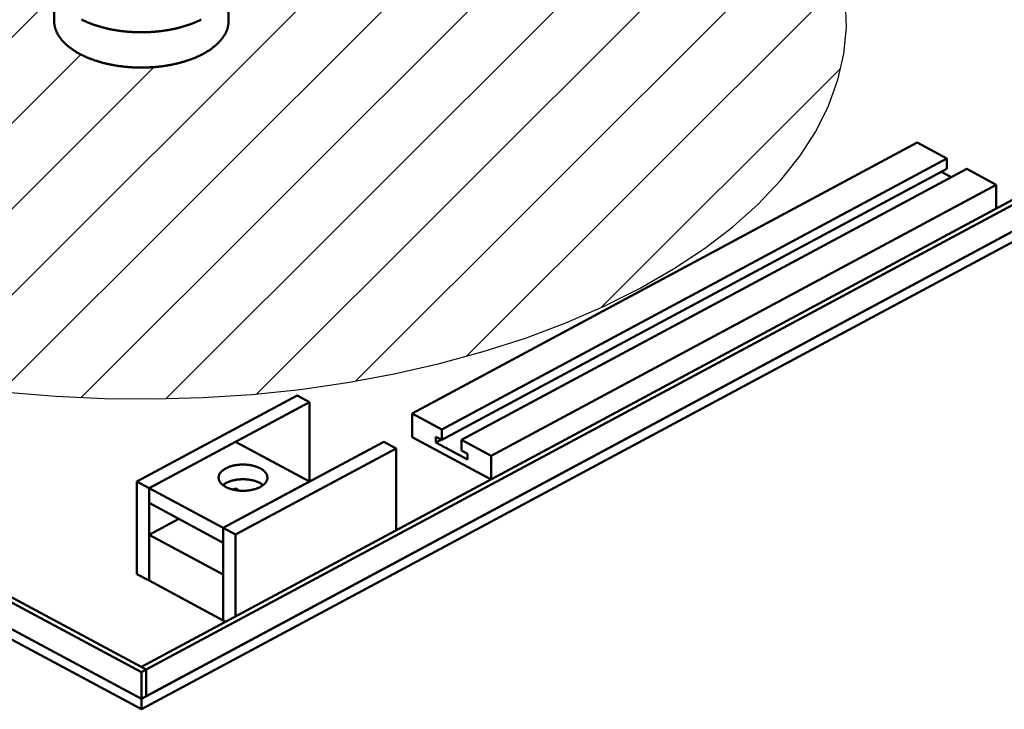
# Model space of a CAD drawing. Header units: millimetres. Extents: x 0 to 841, y 0 to 594.
# Tile 3 of 6: x 310 to 516, y 168 to 312. Entities that reach past the tile are written whole.
import ezdxf

# ---------------------------------------------------------------- set-up
doc = ezdxf.new("R2010")
doc.units = ezdxf.units.MM
for name, color, linetype, lineweight in [('ACH', 7, 'CONTINUOUS', 13), ('FINA', 7, 'CONTINUOUS', 25), ('VIS', 7, 'CONTINUOUS', 50)]:
    doc.layers.add(name, color=color, linetype=linetype, lineweight=lineweight)

msp = doc.modelspace()

# ---------------------------------------------------------------- hatches: boundary and pattern name
at = {"layer": 'ACH'}
h = msp.add_hatch(dxfattribs=at)
h.set_pattern_fill('ANSI31', scale=4)
h.paths.add_polyline_path([(439.66, 255.97), (446.67, 260.01), (453.14, 264.3), (459.04, 268.82), (464.33, 273.55), (469, 278.47), (473.02, 283.55), (476.36, 288.77), (479.02, 294.1), (480.99, 299.52), (482.24, 305), (482.78, 310.51), (482.6, 316.03), (481.7, 321.53), (480.09, 326.98), (477.78, 332.36), (474.77, 337.64), (471.09, 342.79), (466.74, 347.79), (461.76, 352.62), (456.16, 357.25), (449.97, 361.66), (443.23, 365.83), (435.96, 369.73), (428.2, 373.35), (419.99, 376.67), (411.36, 379.68), (402.37, 382.35), (393.05, 384.69), (383.46, 386.67), (373.62, 388.28), (363.61, 389.52), (353.45, 390.38), (343.21, 390.87), (332.93, 390.96), (322.66, 390.67), (312.46, 390), (302.36, 388.95), (292.43, 387.52), (282.71, 385.72), (273.25, 383.56), (264.09, 381.06), (255.28, 378.22), (246.85, 375.05), (238.86, 371.58), (231.34, 367.81), (224.33, 363.77), (217.86, 359.48), (211.96, 354.96), (206.67, 350.23), (202, 345.31), (197.98, 340.23), (194.64, 335.01), (191.98, 329.68), (190.01, 324.26), (188.76, 318.78), (188.22, 313.27), (188.4, 307.75), (189.3, 302.25), (190.91, 296.8), (193.22, 291.42), (196.23, 286.14), (199.91, 280.99), (204.26, 275.99), (209.24, 271.16), (214.84, 266.53), (221.03, 262.12), (227.77, 257.95), (235.04, 254.05), (242.8, 250.43), (251.01, 247.11), (259.64, 244.1), (268.63, 241.43), (277.95, 239.09), (287.54, 237.11), (297.38, 235.5), (307.39, 234.26), (317.55, 233.4), (327.79, 232.91), (338.07, 232.82), (348.34, 233.11), (358.54, 233.78), (368.64, 234.83), (378.57, 236.26), (388.29, 238.06), (397.75, 240.22), (406.91, 242.72), (415.72, 245.56), (424.15, 248.73), (432.14, 252.2)])
h.paths.add_polyline_path([(335.82, 301.95), (334.53, 301.96), (333.24, 302.02), (331.97, 302.13), (330.71, 302.28), (329.47, 302.49), (328.26, 302.74), (327.09, 303.03), (325.96, 303.37), (324.88, 303.74), (323.84, 304.16), (322.87, 304.62), (321.95, 305.11), (321.11, 305.63), (320.33, 306.19), (319.62, 306.77), (319, 307.38), (318.45, 308), (317.99, 308.65), (317.61, 309.32), (317.32, 309.99), (317.12, 310.68), (317, 311.37), (316.98, 312.06), (317.05, 312.76), (317.21, 313.45), (317.45, 314.13), (327.05, 336.86), (327.33, 337.33), (327.7, 337.77), (328.16, 338.2), (328.7, 338.6), (329.31, 338.96), (329.99, 339.29), (330.73, 339.58), (331.53, 339.83), (332.36, 340.03), (333.24, 340.18), (334.13, 340.28), (335.04, 340.33), (335.96, 340.33), (336.87, 340.28), (337.76, 340.18), (338.64, 340.03), (339.47, 339.83), (340.27, 339.58), (341.01, 339.29), (341.69, 338.96), (342.3, 338.6), (342.84, 338.2), (343.3, 337.77), (343.67, 337.33), (343.95, 336.86), (353.68, 313.79), (353.88, 313.1), (354, 312.41), (354.02, 311.72), (353.95, 311.02), (353.79, 310.33), (353.55, 309.65), (353.21, 308.98), (352.79, 308.33), (352.29, 307.69), (351.7, 307.07), (351.03, 306.47), (350.29, 305.91), (349.48, 305.37), (348.6, 304.86), (347.65, 304.39), (346.65, 303.95), (345.59, 303.55), (344.48, 303.19), (343.33, 302.88), (342.14, 302.61), (340.92, 302.38), (339.67, 302.2), (338.4, 302.07), (337.11, 301.98)], flags=16)

# ---------------------------------------------------------------- linework, layer by layer
at = {"layer": 'FINA'}
msp.add_lwpolyline([(307.39, 234.26), (317.55, 233.4), (327.79, 232.91), (338.07, 232.82), (348.34, 233.11), (358.54, 233.78), (368.64, 234.83), (378.57, 236.26), (388.29, 238.06), (397.75, 240.22), (406.91, 242.72), (415.72, 245.56), (424.15, 248.73), (432.14, 252.2), (439.66, 255.97), (446.67, 260.01), (453.14, 264.3), (459.04, 268.82), (464.33, 273.55), (469, 278.47), (473.02, 283.55), (476.36, 288.77), (479.02, 294.1), (480.99, 299.52), (482.24, 305), (482.78, 310.51), (482.6, 316.03)], dxfattribs=at)
at = {"layer": 'VIS'}
for points in [[(317.27, 319.27), (317.27, 311.89)], [(353.73, 319.27), (353.73, 311.89)], [(71.5, 317.43), (335.5, 175.69)], [(72.53, 317.98), (336.53, 176.24)], [(335.5, 176.79), (597.44, 317.43)], [(336.53, 176.24), (598.47, 316.87)], [(71.5, 311.89), (335.5, 170.15)], [(71.5, 311.89), (335.5, 170.15)], [(317.27, 311.89), (317.27, 311.77), (317.28, 311.65), (317.28, 311.53), (317.29, 311.41), (317.3, 311.29), (317.32, 311.17), (317.34, 311.05), (317.36, 310.93), (317.38, 310.82), (317.41, 310.7), (317.43, 310.58), (317.46, 310.46), (317.5, 310.35), (317.53, 310.23), (317.57, 310.12), (317.61, 310.01), (317.65, 309.89), (317.7, 309.78), (317.74, 309.67), (317.79, 309.56), (317.84, 309.45), (317.9, 309.34), (317.95, 309.24), (318.01, 309.13), (318.07, 309.03), (318.13, 308.92), (318.19, 308.82), (318.25, 308.72), (318.32, 308.62), (318.39, 308.52), (318.46, 308.42), (318.53, 308.32), (318.6, 308.22), (318.67, 308.13), (318.74, 308.03), (318.82, 307.94), (318.9, 307.85), (318.98, 307.76), (319.05, 307.67), (319.14, 307.58), (319.22, 307.49), (319.3, 307.4), (319.38, 307.32), (319.47, 307.23), (319.55, 307.15), (319.64, 307.06), (319.73, 306.98), (319.82, 306.9), (319.91, 306.82), (320, 306.74), (320.09, 306.66), (320.18, 306.58), (320.27, 306.51), (320.37, 306.43), (320.46, 306.36), (320.56, 306.28), (320.65, 306.21), (320.75, 306.14), (320.85, 306.07), (320.94, 306), (321.04, 305.93), (321.14, 305.86), (321.24, 305.79), (321.34, 305.73), (321.44, 305.66), (321.54, 305.59), (321.64, 305.53), (321.75, 305.47), (321.85, 305.4), (321.95, 305.34), (322.05, 305.28), (322.16, 305.22), (322.26, 305.16), (322.37, 305.1), (322.47, 305.04), (322.58, 304.99), (322.69, 304.93), (322.79, 304.87), (322.9, 304.82), (323.01, 304.76), (323.11, 304.71), (323.22, 304.66), (323.33, 304.6), (323.44, 304.55), (323.55, 304.5), (323.66, 304.45), (323.76, 304.4), (323.87, 304.35), (323.98, 304.3), (324.1, 304.25), (324.21, 304.21), (324.32, 304.16), (324.43, 304.11), (324.54, 304.07), (324.65, 304.02), (324.76, 303.98), (324.87, 303.94), (324.99, 303.89), (325.1, 303.85), (325.21, 303.81), (325.33, 303.77), (325.44, 303.73), (325.55, 303.69), (325.67, 303.65), (325.78, 303.61), (325.89, 303.57), (326.01, 303.53), (326.12, 303.5), (326.24, 303.46), (326.35, 303.42), (326.47, 303.39), (326.58, 303.35), (326.7, 303.32), (326.81, 303.29), (326.93, 303.25), (327.04, 303.22), (327.16, 303.19), (327.28, 303.16), (327.39, 303.12), (327.51, 303.09), (327.62, 303.06), (327.74, 303.03), (327.86, 303), (327.97, 302.98), (328.09, 302.95), (328.21, 302.92), (328.33, 302.89), (328.44, 302.87), (328.56, 302.84), (328.68, 302.81), (328.79, 302.79), (328.91, 302.76), (329.03, 302.74), (329.15, 302.72), (329.27, 302.69), (329.38, 302.67), (329.5, 302.65), (329.62, 302.63), (329.74, 302.6), (329.86, 302.58), (329.98, 302.56), (330.09, 302.54), (330.21, 302.52), (330.33, 302.5), (330.45, 302.49), (330.57, 302.47), (330.69, 302.45), (330.81, 302.43), (330.93, 302.42), (331.05, 302.4), (331.17, 302.38), (331.28, 302.37), (331.4, 302.35), (331.52, 302.34), (331.64, 302.32), (331.76, 302.31), (331.88, 302.3), (332, 302.28), (332.12, 302.27), (332.24, 302.26), (332.36, 302.25), (332.48, 302.24), (332.6, 302.23), (332.72, 302.22), (332.84, 302.21), (332.96, 302.2), (333.08, 302.19), (333.2, 302.18), (333.32, 302.17), (333.44, 302.17), (333.56, 302.16), (333.68, 302.15), (333.8, 302.15), (333.92, 302.14), (334.04, 302.13), (334.16, 302.13), (334.28, 302.12), (334.4, 302.12), (334.52, 302.12), (334.64, 302.11), (334.76, 302.11), (334.88, 302.11), (335, 302.11), (335.12, 302.1), (335.24, 302.1), (335.36, 302.1), (335.48, 302.1), (335.6, 302.1), (335.72, 302.1), (335.84, 302.1), (335.96, 302.11), (336.08, 302.11), (336.2, 302.11), (336.32, 302.11), (336.44, 302.12), (336.56, 302.12), (336.69, 302.12), (336.81, 302.13), (336.93, 302.13), (337.05, 302.14), (337.17, 302.14), (337.29, 302.15), (337.41, 302.16), (337.53, 302.16), (337.65, 302.17), (337.77, 302.18), (337.89, 302.19), (338.01, 302.2), (338.13, 302.2), (338.25, 302.21), (338.37, 302.22), (338.49, 302.23), (338.61, 302.25), (338.73, 302.26), (338.84, 302.27), (338.96, 302.28), (339.08, 302.29), (339.2, 302.31), (339.32, 302.32), (339.44, 302.33), (339.56, 302.35), (339.68, 302.36), (339.8, 302.38), (339.92, 302.39), (340.04, 302.41), (340.16, 302.43), (340.28, 302.44), (340.4, 302.46), (340.51, 302.48), (340.63, 302.5), (340.75, 302.52), (340.87, 302.54), (340.99, 302.56), (341.11, 302.58), (341.23, 302.6), (341.35, 302.62), (341.46, 302.64), (341.58, 302.66), (341.7, 302.69), (341.82, 302.71), (341.94, 302.73), (342.05, 302.76), (342.17, 302.78), (342.29, 302.81), (342.41, 302.83), (342.52, 302.86), (342.64, 302.88), (342.76, 302.91), (342.88, 302.94), (342.99, 302.97), (343.11, 303), (343.23, 303.02), (343.34, 303.05), (343.46, 303.08), (343.58, 303.12), (343.69, 303.15), (343.81, 303.18), (343.92, 303.21), (344.04, 303.24), (344.15, 303.28), (344.27, 303.31), (344.39, 303.34), (344.5, 303.38), (344.62, 303.41), (344.73, 303.45), (344.84, 303.49), (344.96, 303.52), (345.07, 303.56), (345.19, 303.6), (345.3, 303.64), (345.42, 303.68), (345.53, 303.72), (345.64, 303.76), (345.76, 303.8), (345.87, 303.84), (345.98, 303.88), (346.09, 303.92), (346.21, 303.97), (346.32, 304.01), (346.43, 304.06), (346.54, 304.1), (346.65, 304.15), (346.76, 304.19), (346.87, 304.24), (346.98, 304.29), (347.09, 304.34), (347.2, 304.39), (347.31, 304.44), (347.42, 304.49), (347.53, 304.54), (347.64, 304.59), (347.75, 304.64), (347.86, 304.69), (347.96, 304.75), (348.07, 304.8), (348.18, 304.86), (348.28, 304.91), (348.39, 304.97)], [(323.01, 312.15), (323.11, 312.09), (323.22, 312.04), (323.33, 311.99), (323.44, 311.93), (323.55, 311.88), (323.66, 311.83), (323.76, 311.78), (323.87, 311.73), (323.98, 311.68), (324.1, 311.64), (324.21, 311.59), (324.32, 311.54), (324.43, 311.5), (324.54, 311.45), (324.65, 311.41), (324.76, 311.36), (324.87, 311.32), (324.99, 311.28), (325.1, 311.23), (325.21, 311.19), (325.33, 311.15), (325.44, 311.11), (325.55, 311.07), (325.67, 311.03), (325.78, 310.99), (325.89, 310.95), (326.01, 310.92), (326.12, 310.88), (326.24, 310.84), (326.35, 310.81), (326.47, 310.77), (326.58, 310.74), (326.7, 310.7), (326.81, 310.67), (326.93, 310.63), (327.04, 310.6), (327.16, 310.57), (327.28, 310.54), (327.39, 310.51), (327.51, 310.48), (327.62, 310.45), (327.74, 310.42), (327.86, 310.39), (327.97, 310.36), (328.09, 310.33), (328.21, 310.3), (328.33, 310.27), (328.44, 310.25), (328.56, 310.22), (328.68, 310.2), (328.79, 310.17), (328.91, 310.15), (329.03, 310.12), (329.15, 310.1), (329.27, 310.07), (329.38, 310.05), (329.5, 310.03), (329.62, 310.01), (329.74, 309.99), (329.86, 309.97), (329.98, 309.94), (330.09, 309.92), (330.21, 309.91), (330.33, 309.89), (330.45, 309.87), (330.57, 309.85), (330.69, 309.83), (330.81, 309.81), (330.93, 309.8), (331.05, 309.78), (331.17, 309.77), (331.28, 309.75), (331.4, 309.74), (331.52, 309.72), (331.64, 309.71), (331.76, 309.69), (331.88, 309.68), (332, 309.67), (332.12, 309.65), (332.24, 309.64), (332.36, 309.63), (332.48, 309.62), (332.6, 309.61), (332.72, 309.6), (332.84, 309.59), (332.96, 309.58), (333.08, 309.57), (333.2, 309.56), (333.32, 309.56), (333.44, 309.55), (333.56, 309.54), (333.68, 309.53), (333.8, 309.53), (333.92, 309.52), (334.04, 309.52), (334.16, 309.51), (334.28, 309.51), (334.4, 309.5), (334.52, 309.5), (334.64, 309.5), (334.76, 309.49), (334.88, 309.49), (335, 309.49), (335.12, 309.49), (335.24, 309.49), (335.36, 309.49), (335.48, 309.48), (335.6, 309.48), (335.72, 309.49), (335.84, 309.49), (335.96, 309.49), (336.08, 309.49), (336.2, 309.49), (336.32, 309.49), (336.44, 309.5), (336.56, 309.5), (336.69, 309.51), (336.81, 309.51), (336.93, 309.51), (337.05, 309.52), (337.17, 309.53), (337.29, 309.53), (337.41, 309.54), (337.53, 309.55), (337.65, 309.55), (337.77, 309.56), (337.89, 309.57), (338.01, 309.58), (338.13, 309.59), (338.25, 309.6), (338.37, 309.61), (338.49, 309.62), (338.61, 309.63), (338.73, 309.64), (338.84, 309.65), (338.96, 309.66), (339.08, 309.68), (339.2, 309.69), (339.32, 309.7), (339.44, 309.72), (339.56, 309.73), (339.68, 309.75), (339.8, 309.76), (339.92, 309.78), (340.04, 309.79), (340.16, 309.81), (340.28, 309.83), (340.4, 309.84), (340.51, 309.86), (340.63, 309.88), (340.75, 309.9), (340.87, 309.92), (340.99, 309.94), (341.11, 309.96), (341.23, 309.98), (341.35, 310), (341.46, 310.02), (341.58, 310.05), (341.7, 310.07), (341.82, 310.09), (341.94, 310.11), (342.05, 310.14), (342.17, 310.16), (342.29, 310.19), (342.41, 310.21), (342.52, 310.24), (342.64, 310.27), (342.76, 310.29), (342.88, 310.32), (342.99, 310.35), (343.11, 310.38), (343.23, 310.41), (343.34, 310.44), (343.46, 310.47), (343.58, 310.5), (343.69, 310.53), (343.81, 310.56), (343.92, 310.59), (344.04, 310.62), (344.15, 310.66), (344.27, 310.69), (344.39, 310.73), (344.5, 310.76), (344.62, 310.8), (344.73, 310.83), (344.84, 310.87), (344.96, 310.91), (345.07, 310.94), (345.19, 310.98), (345.3, 311.02), (345.42, 311.06), (345.53, 311.1), (345.64, 311.14), (345.76, 311.18), (345.87, 311.22), (345.98, 311.26), (346.09, 311.31), (346.21, 311.35), (346.32, 311.39), (346.43, 311.44), (346.54, 311.48), (346.65, 311.53), (346.76, 311.58), (346.87, 311.62), (346.98, 311.67), (347.09, 311.72), (347.2, 311.77), (347.31, 311.82), (347.42, 311.87), (347.53, 311.92), (347.64, 311.97), (347.75, 312.02), (347.86, 312.08), (347.96, 312.13)], [(335.5, 170.15), (599.5, 311.89)], [(336.53, 170.7), (598.47, 311.34)], [(348.39, 304.97), (348.5, 305.03), (348.6, 305.08), (348.71, 305.14), (348.81, 305.2), (348.92, 305.26), (349.02, 305.33), (349.12, 305.39), (349.23, 305.45), (349.33, 305.51), (349.43, 305.58), (349.53, 305.64), (349.64, 305.71), (349.74, 305.78), (349.84, 305.84), (349.94, 305.91), (350.03, 305.98), (350.13, 306.05), (350.23, 306.12), (350.33, 306.2), (350.42, 306.27), (350.52, 306.34), (350.61, 306.42), (350.71, 306.49), (350.8, 306.57), (350.89, 306.65), (350.98, 306.72), (351.08, 306.8), (351.17, 306.88), (351.26, 306.97), (351.34, 307.05), (351.43, 307.13), (351.52, 307.22), (351.6, 307.3), (351.69, 307.39), (351.77, 307.48), (351.85, 307.56), (351.93, 307.65), (352.01, 307.74), (352.09, 307.84), (352.17, 307.93), (352.25, 308.02), (352.32, 308.12), (352.39, 308.21), (352.47, 308.31), (352.54, 308.41), (352.61, 308.51), (352.67, 308.61), (352.74, 308.71), (352.8, 308.81), (352.87, 308.91), (352.93, 309.02), (352.99, 309.12), (353.04, 309.23), (353.1, 309.34), (353.15, 309.44), (353.2, 309.55), (353.25, 309.66), (353.3, 309.77), (353.34, 309.89), (353.39, 310), (353.43, 310.11), (353.47, 310.23), (353.5, 310.34), (353.53, 310.46), (353.57, 310.58), (353.59, 310.69), (353.62, 310.81), (353.64, 310.93), (353.66, 311.05), (353.68, 311.17), (353.7, 311.29), (353.71, 311.41), (353.72, 311.53), (353.72, 311.65), (353.73, 311.77), (353.73, 311.89)], [(71.5, 309.68), (335.5, 167.94)], [(335.5, 167.94), (599.5, 309.68)], [(392.05, 229.79), (497.57, 286.45)], [(497.57, 286.45), (503.76, 283.13)], [(398.24, 226.47), (503.76, 283.13)], [(503.76, 283.13), (503.76, 280.91)], [(398.24, 224.26), (503.76, 280.91)], [(402.36, 224.26), (507.89, 280.91)], [(502.62, 280.3), (504.68, 279.19)], [(507.89, 280.91), (514.07, 277.59)], [(408.55, 220.94), (514.07, 277.59)], [(514.07, 272.67), (514.07, 277.59)], [(334.56, 215.54), (368.07, 233.53)], [(370.65, 232.15), (368.07, 233.53)], [(337.14, 214.15), (370.65, 232.15)], [(370.65, 215.54), (370.65, 232.15)], [(392.05, 224.87), (392.05, 229.79)], [(392.05, 229.79), (398.24, 226.47)], [(398.24, 226.47), (398.24, 224.26)], [(392.05, 224.87), (408.55, 216.01)], [(397, 224.92), (397, 223.69)], [(397, 224.92), (398.24, 224.26)], [(397, 223.69), (398.15, 224.31)], [(402.36, 224.26), (408.55, 220.94)], [(402.36, 224.26), (402.36, 222.04)], [(337.14, 214.15), (355.18, 223.84)], [(352.61, 205.85), (386.12, 223.84)], [(370.65, 215.54), (355.18, 223.84)], [(355.18, 204.46), (388.7, 222.46)], [(388.7, 222.46), (386.12, 223.84)], [(388.7, 205.36), (388.7, 222.46)], [(397, 223.69), (403.6, 220.15)], [(402.36, 222.04), (403.6, 221.38)], [(403.6, 221.38), (403.6, 220.15)], [(408.55, 216.01), (408.55, 220.94)], [(351.63, 216.37), (351.63, 216.49), (351.65, 216.61), (351.67, 216.73), (351.7, 216.84), (351.75, 216.96), (351.8, 217.07), (351.85, 217.17), (351.92, 217.28), (351.98, 217.38), (352.06, 217.47), (352.14, 217.56), (352.22, 217.65), (352.31, 217.74), (352.4, 217.82), (352.49, 217.89), (352.59, 217.97), (352.68, 218.04), (352.78, 218.11), (352.89, 218.17), (352.99, 218.23), (353.09, 218.29), (353.2, 218.35), (353.31, 218.4), (353.42, 218.45), (353.53, 218.5), (353.64, 218.55), (353.75, 218.59), (353.87, 218.64), (353.98, 218.68), (354.1, 218.72), (354.21, 218.75), (354.33, 218.79), (354.44, 218.82), (354.56, 218.85), (354.68, 218.88), (354.8, 218.9), (354.91, 218.93), (355.03, 218.95), (355.15, 218.97), (355.27, 218.99), (355.39, 219.01), (355.51, 219.03), (355.63, 219.04), (355.75, 219.06), (355.87, 219.07), (355.99, 219.08), (356.11, 219.09), (356.23, 219.1), (356.35, 219.1), (356.47, 219.11), (356.59, 219.11), (356.72, 219.11), (356.84, 219.11), (356.96, 219.11), (357.08, 219.1), (357.2, 219.1), (357.32, 219.09), (357.44, 219.08), (357.56, 219.07), (357.68, 219.06), (357.8, 219.05), (357.92, 219.03), (358.04, 219.02), (358.16, 219), (358.28, 218.98), (358.4, 218.96), (358.52, 218.94), (358.64, 218.91), (358.75, 218.88), (358.87, 218.86), (358.99, 218.83), (359.11, 218.79), (359.22, 218.76), (359.34, 218.72), (359.45, 218.69), (359.57, 218.65), (359.68, 218.61), (359.79, 218.56), (359.9, 218.51), (360.01, 218.47), (360.12, 218.42), (360.23, 218.36), (360.34, 218.31)], [(360.34, 218.31), (360.45, 218.25), (360.55, 218.18), (360.66, 218.12), (360.76, 218.05), (360.86, 217.98), (360.95, 217.91), (361.05, 217.83), (361.14, 217.75), (361.23, 217.66), (361.31, 217.58), (361.39, 217.48), (361.47, 217.39), (361.54, 217.29), (361.6, 217.18), (361.66, 217.08), (361.71, 216.96), (361.76, 216.85), (361.79, 216.73), (361.81, 216.61), (361.83, 216.49), (361.84, 216.37)], [(361.84, 216.37), (361.83, 216.25), (361.82, 216.13), (361.79, 216.01), (361.76, 215.9), (361.72, 215.78), (361.67, 215.67), (361.61, 215.57), (361.55, 215.47), (361.48, 215.37), (361.41, 215.27), (361.33, 215.18), (361.25, 215.09), (361.16, 215.01), (361.07, 214.93), (360.98, 214.85), (360.89, 214.78), (360.79, 214.71), (360.69, 214.64), (360.59, 214.57), (360.49, 214.51), (360.38, 214.45), (360.28, 214.4), (360.17, 214.34), (360.06, 214.29), (359.95, 214.24), (359.84, 214.2), (359.73, 214.15), (359.62, 214.11), (359.5, 214.07), (359.39, 214.03), (359.28, 213.99), (359.16, 213.96), (359.05, 213.93), (358.93, 213.9), (358.81, 213.87), (358.7, 213.84), (358.58, 213.81), (358.46, 213.79), (358.34, 213.77), (358.22, 213.75), (358.11, 213.73), (357.99, 213.71), (357.87, 213.7), (357.75, 213.68), (357.63, 213.67), (357.51, 213.66), (357.39, 213.65), (357.27, 213.64), (357.15, 213.64), (357.03, 213.63), (356.91, 213.63), (356.79, 213.63), (356.67, 213.63), (356.55, 213.63), (356.43, 213.63), (356.31, 213.64), (356.19, 213.64), (356.07, 213.65), (355.95, 213.66), (355.83, 213.67), (355.71, 213.68), (355.59, 213.7), (355.47, 213.71), (355.36, 213.73), (355.24, 213.75), (355.12, 213.77), (355, 213.79), (354.88, 213.81), (354.77, 213.84), (354.65, 213.87), (354.53, 213.9), (354.42, 213.93), (354.3, 213.96), (354.19, 213.99), (354.07, 214.03), (353.96, 214.07), (353.84, 214.11), (353.73, 214.15), (353.62, 214.2), (353.51, 214.24), (353.4, 214.29), (353.29, 214.34), (353.18, 214.4), (353.08, 214.45), (352.97, 214.51), (352.87, 214.57), (352.77, 214.64), (352.67, 214.71), (352.57, 214.78), (352.48, 214.85), (352.39, 214.93), (352.3, 215.01), (352.21, 215.09), (352.13, 215.18), (352.05, 215.27), (351.98, 215.37), (351.91, 215.47), (351.85, 215.57), (351.79, 215.67), (351.74, 215.78), (351.7, 215.9), (351.67, 216.01), (351.65, 216.13), (351.63, 216.25), (351.63, 216.37)], [(352.51, 214.83), (352.6, 214.9), (352.7, 214.97), (352.8, 215.04), (352.9, 215.1), (353.01, 215.17), (353.11, 215.22), (353.22, 215.28), (353.33, 215.33), (353.44, 215.39), (353.55, 215.43), (353.66, 215.48), (353.77, 215.52), (353.88, 215.57), (354, 215.61), (354.11, 215.64), (354.23, 215.68), (354.34, 215.71), (354.46, 215.75), (354.57, 215.78), (354.69, 215.8), (354.81, 215.83), (354.93, 215.86), (355.05, 215.88), (355.16, 215.9), (355.28, 215.92), (355.4, 215.94), (355.52, 215.96), (355.64, 215.97), (355.76, 215.98), (355.88, 215.99), (356, 216), (356.12, 216.01), (356.24, 216.02), (356.36, 216.03), (356.48, 216.03), (356.6, 216.03), (356.73, 216.03), (356.85, 216.03), (356.97, 216.03), (357.09, 216.03), (357.21, 216.02), (357.33, 216.01), (357.45, 216.01), (357.57, 216), (357.69, 215.98), (357.81, 215.97), (357.93, 215.96), (358.05, 215.94), (358.17, 215.92), (358.29, 215.9), (358.4, 215.88), (358.52, 215.86), (358.64, 215.83), (358.76, 215.81), (358.88, 215.78), (358.99, 215.75), (359.11, 215.72), (359.22, 215.68), (359.34, 215.65), (359.45, 215.61), (359.57, 215.57), (359.68, 215.53), (359.79, 215.48), (359.91, 215.44), (360.02, 215.39), (360.12, 215.34), (360.23, 215.29), (360.34, 215.23)], [(337.14, 214.15), (334.56, 215.54)], [(334.56, 196.22), (334.56, 215.54)], [(337.14, 194.84), (337.14, 214.15)], [(352.61, 205.85), (337.14, 214.15)], [(337.14, 211.08), (337.14, 214.15)], [(352.61, 205.85), (370.65, 215.54)], [(354.69, 213.86), (355.18, 214.12)], [(356.06, 213.65), (355.18, 214.12)], [(360.34, 215.23), (360.45, 215.17), (360.55, 215.11), (360.66, 215.04), (360.76, 214.98), (360.86, 214.9), (360.96, 214.83)], [(352.61, 202.77), (337.14, 211.08)], [(337.14, 204.43), (343.32, 207.76)], [(355.18, 204.46), (352.61, 205.85)], [(352.61, 186.53), (352.61, 205.85)], [(352.61, 202.77), (352.61, 205.85)], [(352.61, 196.13), (337.14, 204.43)], [(337.14, 194.84), (337.14, 204.43)], [(355.18, 187.36), (355.18, 204.46)], [(337.14, 194.84), (334.56, 196.22)], [(352.61, 186.53), (352.61, 196.13)], [(352.61, 186.53), (337.14, 194.84)], [(353.12, 186.25), (352.61, 186.53)], [(335.5, 176.79), (336.53, 176.24)], [(335.5, 175.69), (336.53, 176.24)], [(335.5, 170.15), (335.5, 175.69)], [(336.53, 170.7), (336.53, 176.24)], [(336.53, 170.7), (336.53, 176.24)], [(335.5, 170.15), (336.53, 170.7)], [(335.5, 167.94), (335.5, 170.15)]]:
    msp.add_lwpolyline(points, dxfattribs=at)

doc.saveas('drawing.dxf')
